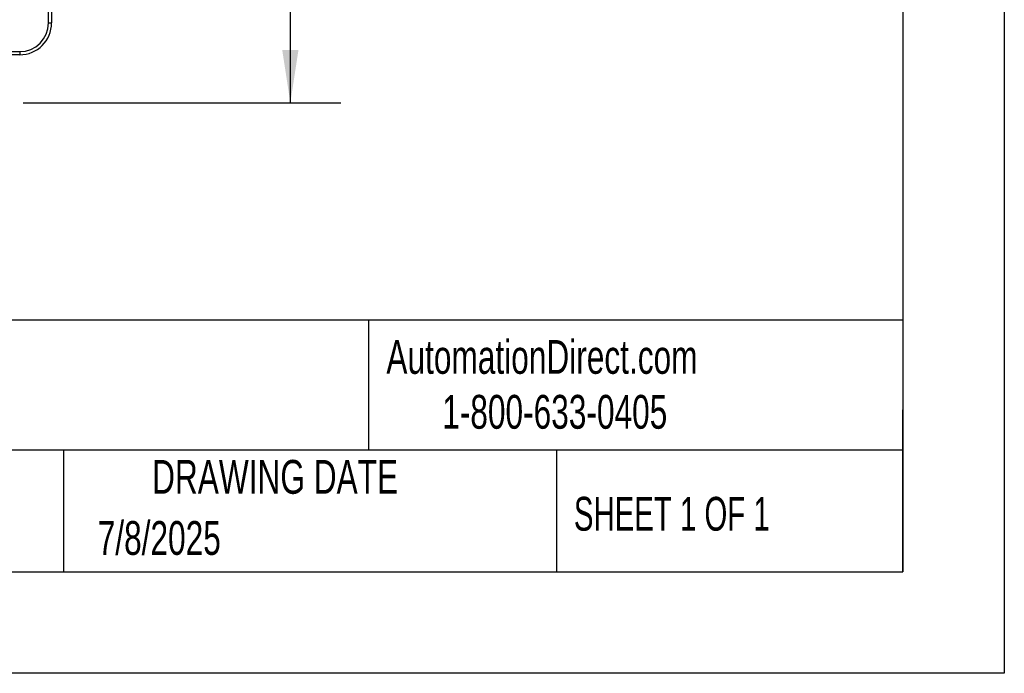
# Model space of a CAD drawing. Header units: millimetres. Extents: x 0 to 699, y 0 to 540.
# Tile 26 of 54: x 544 to 699, y 0 to 102. Entities that reach past the tile are written whole.
import ezdxf

# ---------------------------------------------------------------- set-up
doc = ezdxf.new("R2010")
doc.units = ezdxf.units.MM
doc.header["$LTSCALE"] = 2.5
doc.layers.add('DIMENSIONS', color=140, linetype='Continuous', lineweight=25)
doc.layers.add('TEXT', color=140, linetype='Continuous', lineweight=25)
doc.styles.add('SLDTEXTSTYLE0', font='TXT', dxfattribs={"width": 0.7})
doc.styles.add('SLDTEXTSTYLE1', font='TXT', dxfattribs={"width": 0.65})
doc.dimstyles.new('SLDDIMSTYLE1', dxfattribs={"dimtxt": 5.39502, "dimasz": 8.255, "dimexe": 0, "dimexo": 0.0625, "dimgap": 1.348755, "dimtad": 0, "dimtih": 1, "dimtoh": 1, "dimdec": 1, "dimrnd": 1e-09, "dimzin": 12, "dimdsep": 46, "dimtxsty": 'SLDTEXTSTYLE0', "dimsah": 1, "dimcen": 0.09, "dimadec": 0, "dimazin": 3, "dimtfac": 1, "dimtdec": 1, "dimtofl": 0, "dimtmove": 0, "dimatfit": 3, "dimfxl": 0, "dimfrac": 2, "dimtolj": 1, "dimtzin": 12, "dimarcsym": 0})

# ---------------------------------------------------------------- blocks, each defined once
blk = doc.blocks.new('_D_24')
at = {"layer": 'DIMENSIONS'}
for p, q in [((544.89, 256.84), (594.63, 256.84)), ((586.7, 256.84), (586.7, 184.62)), ((578.68, 174.84), (576.87, 174.84)), ((576.87, 174.84), (576.87, 166.27)), ((594.71, 174.84), (596.52, 174.84)), ((596.52, 174.84), (596.52, 166.27)), ((576.87, 166.27), (578.68, 166.27)), ((586.7, 89.34), (586.7, 165.06)), ((596.52, 166.27), (594.71, 166.27)), ((544.84, 89.34), (594.63, 89.34))]:
    blk.add_line(p, q, dxfattribs=at)
for points in [[(586.7, 256.84), (585.43, 248.59), (587.97, 248.59)], [(586.7, 89.34), (587.97, 97.6), (585.43, 97.6)]]:
    blk.add_solid(points, dxfattribs=at)
at = {"layer": 'DIMENSIONS', "char_height": 5.292, "attachment_point": 1, "style": 'SLDTEXTSTYLE0'}
for s, insert in [('167.5', (576.44, 182.87)), ('6.59', (578.68, 173.09))]:
    blk.add_mtext(s, dxfattribs=dict(at, insert=insert))

msp = doc.modelspace()

# ---------------------------------------------------------------- linework, layer by layer
at = {"color": 7, "linetype": 'Continuous'}
for p, q in [((698.506175, 539.756685), (698.506175, 0.006685)), ((698.506175, 0.006685), (0.006175, 0.006685))]:
    msp.add_line(p, q, dxfattribs=at)
for p, q in [((548.814991, 101.842399), (548.814991, 295.342399)), ((549.314991, 295.342399), (549.314991, 101.842399)), ((548.814991, 101.842399), (549.314991, 101.842399)), ((542.314991, 97.342399), (544.314991, 97.342399)), ((544.314991, 97.342399), (544.314991, 96.842399)), ((544.314991, 96.842399), (542.314991, 96.842399))]:
    msp.add_line(p, q)
for radius in [4.5, 5]:
    msp.add_arc((544.314991, 101.842399), radius, 270, 0)
at = {"layer": 'TEXT'}
for p, q in [((682.625, 523.875), (682.625, 15.875)), ((682.625, 55.315269), (15.875, 55.315269)), ((598.938443, 55.315269), (598.938443, 34.925)), ((682.625, 15.875), (682.625, 41.275)), ((682.625, 34.925), (15.875, 34.925)), ((551.163781, 34.925), (551.163781, 15.875)), ((628.371873, 34.925), (628.371873, 15.875)), ((15.875, 15.875), (682.625, 15.875))]:
    msp.add_line(p, q, dxfattribs=at)

# ---------------------------------------------------------------- texts
at = {"color": 179, "linetype": 'Continuous', "lineweight": 18, "char_height": 5.29166667, "attachment_point": 1, "style": 'SLDTEXTSTYLE0'}
for s, insert in [('AutomationDirect.com', (601.737397, 52.191328)), ('1-800-633-0405', (610.478949, 43.59256))]:
    msp.add_mtext(s, dxfattribs=dict(at, insert=insert))
at = {"layer": 'TEXT'}
for s, insert, char_height, attachment_point, style in [('DRAWING DATE', (584.313271, 33.409985), 5.29166667, 2, 'SLDTEXTSTYLE0'), ('SHEET 1 OF 1', (631.103214, 27.628726), 5.29166667, 1, 'SLDTEXTSTYLE1'), ('7/8/2025', (556.532021, 23.841952), 5.2916667, 1, 'SLDTEXTSTYLE0')]:
    msp.add_mtext(s, dxfattribs=dict(at, insert=insert, char_height=char_height, attachment_point=attachment_point, style=style))

# ---------------------------------------------------------------- dimensions: what is measured, and where the dimension line sits
at = {"layer": 'DIMENSIONS'}
dim = msp.add_linear_dim(base=(586.695414, 89.342399), p1=(541.714991, 256.842399), p2=(541.669204, 89.342399), angle=90, dimstyle='SLDDIMSTYLE1', dxfattribs=at)
dim.commit()
dim.dimension.update_dxf_attribs({"geometry": '_D_24', "text_midpoint": (586.695414, 174.841549), "dimtype": 160})

doc.saveas('drawing.dxf')
